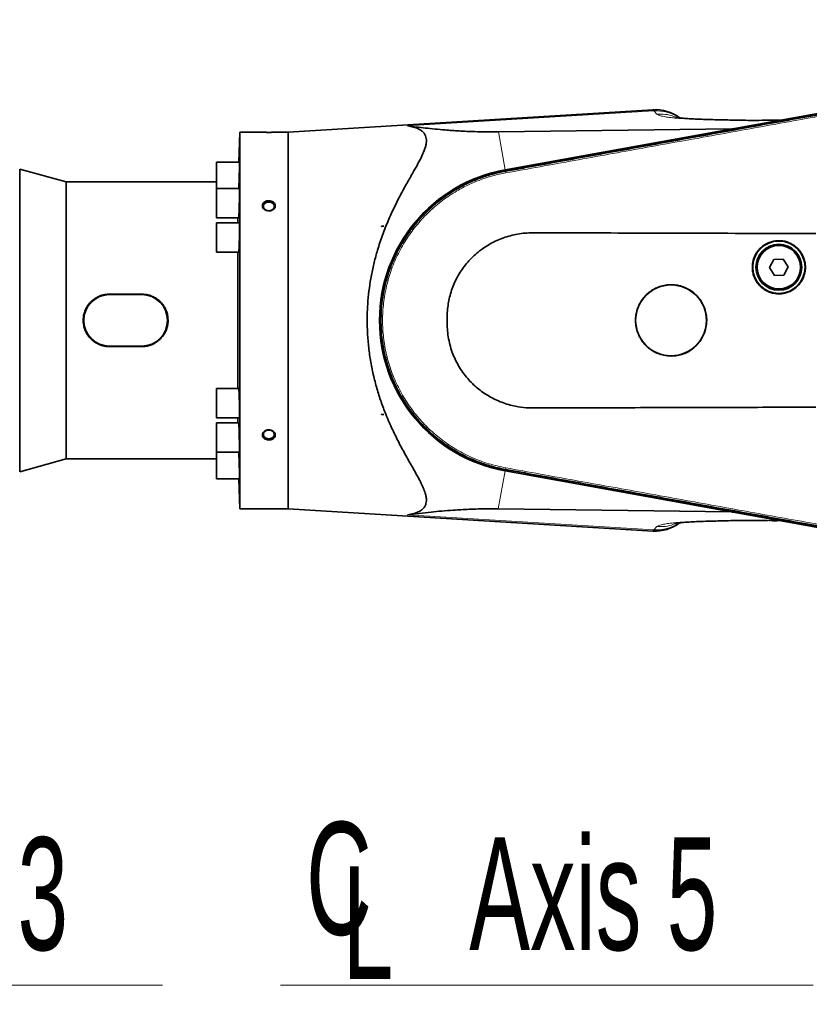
# Model space of a CAD drawing. Header units: millimetres. Extents: x 0 to 11920, y 0 to 8400.
# Tile 30 of 61: x 4012 to 4503, y 6635 to 7247. Entities that reach past the tile are written whole.
import ezdxf

# ---------------------------------------------------------------- set-up
doc = ezdxf.new("R2010")
doc.units = ezdxf.units.MM
doc.header["$LTSCALE"] = 20
doc.styles.add('SLDTEXTSTYLE0', font='TXT', dxfattribs={"width": 0.605})
doc.dimstyles.new('SLDDIMSTYLE0', dxfattribs={"dimtxt": 70, "dimasz": 70, "dimexe": 0, "dimexo": 0.0625, "dimgap": 17.5, "dimtad": 1, "dimdec": 1, "dimrnd": 1e-09, "dimzin": 12, "dimdsep": 46, "dimtxsty": 'SLDTEXTSTYLE0', "dimsah": 1, "dimcen": 0.09, "dimadec": 0, "dimazin": 3, "dimtfac": 1, "dimtofl": 0, "dimtmove": 0, "dimatfit": 3, "dimfxl": 1, "dimfrac": 2, "dimtolj": 1, "dimtzin": 12, "dimarcsym": 0})
doc.dimstyles.new('SLDDIMSTYLE2', dxfattribs={"dimtxt": 70, "dimasz": 70, "dimexe": 0, "dimexo": 0.0625, "dimgap": 17.5, "dimtad": 1, "dimdec": 0, "dimrnd": 1e-09, "dimzin": 12, "dimdsep": 46, "dimtxsty": 'SLDTEXTSTYLE0', "dimsah": 1, "dimcen": 0.09, "dimadec": 0, "dimazin": 3, "dimtfac": 1, "dimtofl": 0, "dimtmove": 0, "dimatfit": 3, "dimfxl": 1, "dimfrac": 2, "dimtolj": 1, "dimtzin": 12, "dimarcsym": 0})
doc.dimstyles.new('SLDDIMSTYLE3', dxfattribs={"dimtxt": 70, "dimasz": 70, "dimexe": 0, "dimexo": 0.0625, "dimgap": 17.5, "dimtad": 1, "dimdec": 1, "dimrnd": 1e-09, "dimzin": 12, "dimdsep": 46, "dimtxsty": 'SLDTEXTSTYLE0', "dimsah": 1, "dimcen": 0.09, "dimse1": 1, "dimsd1": 1, "dimadec": 0, "dimazin": 3, "dimtfac": 1, "dimtofl": 0, "dimtmove": 0, "dimatfit": 3, "dimfxl": 1, "dimfrac": 2, "dimtolj": 1, "dimtzin": 12, "dimarcsym": 0})

# ---------------------------------------------------------------- blocks, each defined once
blk = doc.blocks.new('_D_8')
at = {"color": 7, "linetype": 'Continuous', "lineweight": 0}
for p, q in [((3113.33, 6946.19), (3113.33, 7635.25)), ((4897.21, 7163.22), (4897.21, 7635.25)), ((3113.33, 7605.25), (4897.21, 7605.25))]:
    blk.add_line(p, q, dxfattribs=at)
at = {"color": 7, "linetype": 'Continuous', "lineweight": 18}
for centre, start, end in [((4005.76, 7658.97), 153.43495, 206.56505), ((4004.79, 7658.97), 333.43495, 26.56505)]:
    blk.add_arc(centre, 120.11, start, end, dxfattribs=at)
for points in [[(3113.33, 7605.25), (3183.33, 7595.25), (3183.33, 7615.25)], [(4897.21, 7605.25), (4827.21, 7615.25), (4827.21, 7595.25)]]:
    blk.add_solid(points, dxfattribs=at)
at = {"color": 7, "linetype": 'Continuous', "lineweight": 18, "insert": (3898.33, 7695.48), "char_height": 70, "attachment_point": 1, "style": 'SLDTEXTSTYLE0'}
blk.add_mtext('1784', dxfattribs=at)
blk = doc.blocks.new('_D_9')
at = {"color": 7, "linetype": 'Continuous', "lineweight": 0}
for p, q in [((3514.71, 6864.22), (3514.71, 7355.25)), ((4697.21, 7064.22), (4697.21, 7355.25)), ((3514.71, 7325.25), (4697.21, 7325.25))]:
    blk.add_line(p, q, dxfattribs=at)
at = {"color": 7, "linetype": 'Continuous', "lineweight": 18}
for points in [[(3514.71, 7325.25), (3584.71, 7315.25), (3584.71, 7335.25)], [(4697.21, 7325.25), (4627.21, 7335.25), (4627.21, 7315.25)]]:
    blk.add_solid(points, dxfattribs=at)
at = {"color": 7, "linetype": 'Continuous', "lineweight": 18, "insert": (3958.92, 7415.48), "char_height": 70, "attachment_point": 1, "style": 'SLDTEXTSTYLE0'}
blk.add_mtext('1182,5', dxfattribs=at)
blk = doc.blocks.new('_D_11')
at = {"color": 7, "linetype": 'Continuous', "lineweight": 0}
for p, q in [((3227.21, 7116.72), (3227.21, 7495.25)), ((4897.21, 7109.32), (4897.21, 7495.25)), ((3227.21, 7465.25), (4897.21, 7465.25))]:
    blk.add_line(p, q, dxfattribs=at)
at = {"color": 7, "linetype": 'Continuous', "lineweight": 18}
for points in [[(3227.21, 7465.25), (3297.21, 7455.25), (3297.21, 7475.25)], [(4897.21, 7465.25), (4827.21, 7475.25), (4827.21, 7455.25)]]:
    blk.add_solid(points, dxfattribs=at)
at = {"color": 7, "linetype": 'Continuous', "lineweight": 18, "insert": (3955.27, 7555.48), "char_height": 70, "attachment_point": 1, "style": 'SLDTEXTSTYLE0'}
blk.add_mtext('1670', dxfattribs=at)
blk = doc.blocks.new('SW_SYMBOL_MOD_CL')
at = {"color": 0, "linetype": 'Continuous', "lineweight": 0, "char_height": 15515, "attachment_point": 5, "style": 'SLDTEXTSTYLE0'}
for s, insert in [('C', (8000, 12000)), ('L', (12000, 6000))]:
    blk.add_mtext(s, dxfattribs=dict(at, insert=insert))
blk = doc.blocks.new('SW_NOTE_0_7')
at = {"color": 0, "linetype": 'Continuous', "lineweight": 0}
for p, q in [((0, 0), (331.11, 0)), ((331.11, 0), (0, 0)), ((0, 0), (331.11, 0)), ((331.11, 0), (0, 0)), ((0, 0), (331.11, 0)), ((331.11, 0), (0, 0))]:
    blk.add_line(p, q, dxfattribs=at)
at = {"color": 0, "linetype": 'Continuous', "lineweight": 0, "xscale": 0.004511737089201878, "yscale": 0.004511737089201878, "zscale": 0.004511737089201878}
blk.add_blockref('SW_SYMBOL_MOD_CL', (1.24, 11.7), dxfattribs=at)
at = {"color": 0, "linetype": 'Continuous', "lineweight": 0, "insert": (118.3, 91.82), "char_height": 70, "attachment_point": 1, "style": 'SLDTEXTSTYLE0'}
blk.add_mtext('Axis 3', dxfattribs=at)
blk = doc.blocks.new('SW_NOTE_0_8')
at = {"color": 0, "linetype": 'Continuous', "lineweight": 0}
for p, q in [((-331.11, 0), (0, 0)), ((0, 0), (-331.11, 0)), ((-331.11, 0), (0, 0)), ((0, 0), (-331.11, 0)), ((-331.11, 0), (0, 0)), ((0, 0), (-331.11, 0))]:
    blk.add_line(p, q, dxfattribs=at)
at = {"color": 0, "linetype": 'Continuous', "lineweight": 0, "xscale": 0.004511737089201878, "yscale": 0.004511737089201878, "zscale": 0.004511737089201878}
blk.add_blockref('SW_SYMBOL_MOD_CL', (-330.83, 11.7), dxfattribs=at)
at = {"color": 0, "linetype": 'Continuous', "lineweight": 0, "insert": (-213.77, 91.82), "char_height": 70, "attachment_point": 1, "style": 'SLDTEXTSTYLE0'}
blk.add_mtext('Axis 5', dxfattribs=at)
blk = doc.blocks.new('_D_15')
at = {"color": 7, "linetype": 'Continuous', "lineweight": 0}
for p, q in [((5047.21, 6302.89), (5047.21, 6622.6)), ((5047.21, 6592.6), (4644.22, 6592.6))]:
    blk.add_line(p, q, dxfattribs=at)
at = {"color": 7, "linetype": 'Continuous', "lineweight": 18}
for centre, start, end in [((4764.33, 6646.32), 153.43495, 206.56505), ((4763.36, 6646.32), 333.43495, 26.56505)]:
    blk.add_arc(centre, 120.11, start, end, dxfattribs=at)
blk.add_solid([(5047.21, 6592.6), (4977.21, 6602.6), (4977.21, 6582.6)], dxfattribs=at)
at = {"color": 7, "linetype": 'Continuous', "lineweight": 18, "insert": (4656.9, 6682.83), "char_height": 70, "attachment_point": 1, "style": 'SLDTEXTSTYLE0'}
blk.add_mtext('1934', dxfattribs=at)

msp = doc.modelspace()

# ---------------------------------------------------------------- linework, layer by layer
at = {"color": 7, "linetype": 'Continuous', "lineweight": 35}
for p, q in [((4570.14, 7199.97), (4314.12, 7153.71)), ((4314.13, 7153.6), (4569.97, 7199.85)), ((4405.9, 7191.08), (4179.21, 7177.22)), ((4478.67, 7184.52), (4482.92, 7184.66)), ((4484.63, 7184.6), (4482.92, 7184.66)), ((4149.13, 7177.22), (4148.48, 7158.57)), ((4160.21, 7177.22), (4149.13, 7177.22)), ((4149.13, 6943.22), (4149.13, 7177.22)), ((4179.21, 7177.22), (4174.21, 7177.22)), ((4179.21, 7177.22), (4179.21, 6943.22)), ((4309.86, 7177.3), (4455.02, 7179.25)), ((4148.96, 7158.57), (4134.63, 7158.57)), ((4134.63, 7158.57), (4134.63, 7142.2)), ((4041.21, 7146.22), (4012.37, 7154.22)), ((4012.37, 6966.22), (4012.37, 7154.22)), ((4314.27, 7152.86), (4314.28, 7152.86)), ((4134.63, 7146.22), (4041.21, 7146.22)), ((4041.21, 6974.22), (4041.21, 7146.22)), ((4148.96, 7142.2), (4134.63, 7142.2)), ((4134.63, 7142.2), (4134.63, 7123.9)), ((4134.63, 7123.9), (4148.42, 7123.9)), ((4148.81, 7120.87), (4134.63, 7120.87)), ((4134.63, 7120.87), (4134.63, 7102.57)), ((4148.04, 7120.87), (4148.04, 7123.9)), ((4237.26, 7118.55), (4237.26, 7118.72)), ((4238.62, 7118.72), (4237.26, 7118.55)), ((4237.35, 7118.72), (4237.26, 7118.55)), ((4237.26, 7118.72), (4237.35, 7118.72)), ((4237.35, 7118.72), (4238.62, 7118.72)), ((4134.63, 7102.57), (4148.49, 7102.57)), ((4148.04, 7017.87), (4148.04, 7102.57)), ((4481.18, 7098.13), (4478.44, 7093.04)), ((4486.95, 7098.31), (4481.18, 7098.13)), ((4489.98, 7093.4), (4486.95, 7098.31)), ((4478.44, 7093.04), (4481.48, 7088.13)), ((4487.25, 7088.31), (4489.98, 7093.4)), ((4481.48, 7088.13), (4487.25, 7088.31)), ((4088.21, 7076.51), (4068.21, 7076.51)), ((4088.21, 7076.22), (4068.21, 7076.22)), ((4068.21, 7044.22), (4088.21, 7044.22)), ((4068.21, 7043.94), (4088.21, 7043.94)), ((4148.49, 7017.87), (4134.63, 7017.87)), ((4134.63, 7017.87), (4134.63, 6999.57)), ((4134.63, 6999.57), (4148.81, 6999.57)), ((4148.04, 6996.54), (4148.04, 6999.57)), ((4237.26, 7001.89), (4238.62, 7001.72)), ((4237.26, 7001.72), (4237.26, 7001.89)), ((4237.26, 7001.89), (4237.35, 7001.72)), ((4237.35, 7001.72), (4237.26, 7001.72)), ((4237.35, 7001.72), (4238.62, 7001.72)), ((4148.42, 6996.54), (4134.63, 6996.54)), ((4134.63, 6996.54), (4134.63, 6978.24)), ((4012.37, 6966.22), (4041.21, 6974.22)), ((4041.21, 6974.22), (4134.63, 6974.22)), ((4134.63, 6978.24), (4148.96, 6978.24)), ((4134.63, 6978.24), (4134.63, 6961.87)), ((4314.28, 6967.58), (4314.27, 6967.58)), ((4134.63, 6961.87), (4148.96, 6961.87)), ((4148.48, 6961.87), (4149.13, 6943.22)), ((4314.11, 6966.74), (4569.77, 6920.5)), ((4569.97, 6920.59), (4314.13, 6966.84)), ((4149.13, 6943.22), (4179.21, 6943.22)), ((4179.21, 6943.22), (4405.9, 6929.36)), ((4454.87, 6941.2), (4309.84, 6943.15)), ((4478.28, 6935.87), (4478.69, 6935.86)), ((4484.53, 6935.84), (4482.92, 6935.78))]:
    msp.add_line(p, q, dxfattribs=at)
at = {"color": 8, "linetype": 'Continuous', "lineweight": 18}
for p, q in [((4406.47, 7190.3), (4253.46, 7181)), ((4408.39, 7188.38), (4406.47, 7190.3)), ((4455.02, 7179.25), (4484.63, 7184.6)), ((4309.86, 7177.3), (4314.12, 7153.71)), ((4314.27, 7152.86), (4314.13, 7153.6)), ((4314.45, 7151.84), (4314.28, 7152.86)), ((4068.21, 7076.51), (4068.21, 7076.22)), ((4088.21, 7076.51), (4088.21, 7076.22)), ((4068.21, 7043.94), (4068.21, 7044.22)), ((4088.21, 7043.94), (4088.21, 7044.22)), ((4314.27, 6967.58), (4314.13, 6966.84)), ((4314.45, 6968.6), (4314.28, 6967.58)), ((4309.84, 6943.15), (4314.11, 6966.74)), ((4406.47, 6930.14), (4253.46, 6939.44)), ((4484.53, 6935.84), (4454.87, 6941.2)), ((4406.47, 6930.14), (4408.39, 6932.06))]:
    msp.add_line(p, q, dxfattribs=at)
at = {"color": 7, "linetype": 'Continuous', "lineweight": 35, "flags": 128}
for points in [[(4167.21, 7128.37), (4168.32, 7128.51), (4169.3, 7128.94), (4170.06, 7129.59), (4170.51, 7130.4), (4170.6, 7131.29), (4170.33, 7132.15), (4169.72, 7132.89), (4168.83, 7133.44), (4167.77, 7133.73), (4166.65, 7133.73), (4165.6, 7133.44), (4164.71, 7132.89), (4164.1, 7132.15), (4163.83, 7131.29), (4163.92, 7130.4), (4164.37, 7129.59), (4165.13, 7128.94), (4166.11, 7128.51), (4167.21, 7128.37)], [(4167.21, 6986.68), (4168.32, 6986.82), (4169.3, 6987.25), (4170.06, 6987.9), (4170.51, 6988.71), (4170.6, 6989.6), (4170.33, 6990.46), (4169.72, 6991.2), (4168.83, 6991.75), (4167.77, 6992.04), (4166.65, 6992.04), (4165.6, 6991.75), (4164.71, 6991.2), (4164.1, 6990.46), (4163.83, 6989.6), (4163.92, 6988.71), (4164.37, 6987.9), (4165.13, 6987.25), (4166.11, 6986.82), (4167.21, 6986.68)]]:
    msp.add_lwpolyline(points, dxfattribs=at)
at = {"color": 7, "linetype": 'Continuous', "lineweight": 35}
for centre, radius in [((4484.21, 7093.22), 16.25), ((4484.21, 7093.22), 14.25), ((4484.21, 7093.22), 13.5), ((4417.21, 7060.22), 22)]:
    msp.add_circle(centre, radius, dxfattribs=at)
at = {"color": 8, "linetype": 'Continuous', "lineweight": 18}
msp.add_circle((4484.21, 7093.22), 13.85, dxfattribs=at)
at = {"color": 7, "linetype": 'Continuous', "lineweight": 35}
for centre, radius, start, end in [((4407.37, 7166.13), 25, 53.24506, 93.3864), ((4331.01, 7060.22), 95, 100.24369, 259.74928), ((4331.01, 7060.22), 94.9, 100.2472, 259.7528), ((4068.21, 7060.22), 16, 90, 270), ((4088.21, 7060.22), 16, 270, 90), ((4407.37, 6954.31), 25, 266.62755, 306.73991)]:
    msp.add_arc(centre, radius, start, end, dxfattribs=at)
at = {"color": 8, "linetype": 'Continuous', "lineweight": 18}
for centre, radius, start, end in [((4408.28, 7165.73), 24.65, 55.97174, 94.22761), ((4408.28, 6954.74), 24.67, 265.79075, 304.0398)]:
    msp.add_arc(centre, radius, start, end, dxfattribs=at)
at = {"color": 7, "linetype": 'Continuous', "lineweight": 35}
for centre, major_axis, ratio, start_param, end_param in [((4482.33, 7190.2), (-4.1, 5.06), 0.585928, 2.668582, 2.83025), ((4469.8, 7187.94), (15.85, 8.33), 0.155329, 3.437966, 3.599634), ((4469.63, 6932.51), (15.84, -8.33), 0.155513, 2.68342, 2.845177), ((4482.23, 6930.24), (4.1, 5.06), 0.586041, 0.311216, 0.472973)]:
    msp.add_ellipse(centre, major_axis=major_axis, ratio=ratio, start_param=start_param, end_param=end_param, dxfattribs=at)
for points, knots in [([(4314.28, 7152.86), (4317.57, 7153.46), (4324.14, 7154.65), (4334, 7156.43), (4347.14, 7158.81), (4363.57, 7161.77), (4389.86, 7166.52), (4422.73, 7172.45), (4462.16, 7179.58), (4495.03, 7185.51), (4521.32, 7190.26), (4537.75, 7193.23), (4550.81, 7195.59), (4560.5, 7197.34), (4566.9, 7198.5), (4570.11, 7199.08)], [0, 0, 0, 0, 0.038538, 0.077075, 0.115613, 0.192687, 0.269762, 0.423911, 0.57806, 0.732208, 0.809283, 0.886357, 0.924895, 0.962447, 1, 1, 1, 1]), ([(4478.67, 7184.59), (4477.71, 7184.57), (4474.16, 7184.49), (4468.54, 7184.47), (4461.99, 7184.5), (4456.3, 7184.61), (4450.98, 7184.75), (4445.8, 7184.86), (4440.84, 7184.99), (4436.35, 7185.13), (4432.19, 7185.3), (4428.35, 7185.5), (4425.29, 7185.72), (4422.95, 7185.94), (4421.26, 7186.14), (4420.23, 7186.29), (4419.7, 7186.37), (4419.64, 7186.37), (4419.61, 7186.37)], [0, 0, 0, 0, 0.035451, 0.132171, 0.221079, 0.302044, 0.375769, 0.458459, 0.531457, 0.600983, 0.670725, 0.740667, 0.811743, 0.860069, 0.907455, 0.949142, 0.976474, 1, 1, 1, 1]), ([(4160.21, 7177.22), (4160.23, 7177.22), (4160.29, 7177.22), (4160.95, 7177.18), (4162.36, 7177.11), (4164.33, 7177.05), (4166.65, 7177.02), (4169.08, 7177.03), (4171.31, 7177.08), (4173.03, 7177.16), (4174.05, 7177.21), (4174.16, 7177.22), (4174.21, 7177.22)], [0, 0, 0, 0, 0.052295, 0.15493, 0.258586, 0.364844, 0.474016, 0.585217, 0.696873, 0.80723, 0.914856, 1, 1, 1, 1]), ([(4253.46, 6939.44), (4254.86, 6939.67), (4257.09, 6940.03), (4259.69, 6940.96), (4261.56, 6941.93), (4263.1, 6943.15), (4264.26, 6944.62), (4264.97, 6946.33), (4265.24, 6948.28), (4265.06, 6950.49), (4264.42, 6953.14), (4263.25, 6956.23), (4261.54, 6959.82), (4259.48, 6963.68), (4256.62, 6968.75), (4252.92, 6975.22), (4248.44, 6983.39), (4244.02, 6992.25), (4240.14, 7001.1), (4236.93, 7009.66), (4234.32, 7017.87), (4232.09, 7026.47), (4230.32, 7035.35), (4229.09, 7044.37), (4228.39, 7053.57), (4228.27, 7062.95), (4228.71, 7071.96), (4229.64, 7080.42), (4230.93, 7088.37), (4232.64, 7096.2), (4234.9, 7104.55), (4237.78, 7113.21), (4241.32, 7122.15), (4245.22, 7130.67), (4249.33, 7138.73), (4253.49, 7146.23), (4257.07, 7152.47), (4259.97, 7157.63), (4262.17, 7161.85), (4263.7, 7165.3), (4264.63, 7168.07), (4265.11, 7170.27), (4265.22, 7172.31), (4264.95, 7174.15), (4264.28, 7175.75), (4263.24, 7177.14), (4261.83, 7178.33), (4259.8, 7179.45), (4257.07, 7180.42), (4254.66, 7180.81), (4253.46, 7181)], [0, 0, 0, 0, 0.022977, 0.036664, 0.050348, 0.064382, 0.078412, 0.092138, 0.105864, 0.120116, 0.134372, 0.152118, 0.169873, 0.188075, 0.206281, 0.23737, 0.268464, 0.300433, 0.332396, 0.357055, 0.38171, 0.407026, 0.432338, 0.457039, 0.481738, 0.507357, 0.532977, 0.554935, 0.576894, 0.599426, 0.62196, 0.65046, 0.678966, 0.708283, 0.737603, 0.766703, 0.795797, 0.815862, 0.835946, 0.855981, 0.868859, 0.881733, 0.894977, 0.908219, 0.921115, 0.934012, 0.947301, 0.960594, 0.980216, 1, 1, 1, 1]), ([(4253.46, 7181), (4257.09, 7180.56), (4262.55, 7179.88), (4270.48, 7179.07), (4277.33, 7178.46), (4283.89, 7177.98), (4290.13, 7177.64), (4295.59, 7177.42), (4300.87, 7177.29), (4305.85, 7177.26), (4308.52, 7177.28), (4309.86, 7177.3)], [0, 0, 0, 0, 0.2430467, 0.3650213, 0.4869789, 0.6418182, 0.7199882, 0.7981332, 0.898031, 0.9490266, 1, 1, 1, 1]), ([(4148.53, 7142.2), (4148.55, 7142.68), (4148.61, 7143.8), (4148.71, 7146.39), (4148.81, 7149.46), (4148.89, 7152.55), (4148.94, 7155.29), (4148.96, 7157.33), (4148.95, 7158.47), (4148.92, 7158.46), (4148.91, 7158.45)], [0, 0, 0, 0, 0.101077, 0.236488, 0.371911, 0.507295, 0.64261, 0.777857, 0.913059, 1, 1, 1, 1]), ([(4314.27, 6967.58), (4312.62, 6967.9), (4309.33, 6968.55), (4303.57, 6970.1), (4297.03, 6972.31), (4289.86, 6975.44), (4282.95, 6979.16), (4276.39, 6983.42), (4270.2, 6988.23), (4264.44, 6993.52), (4259.13, 6999.29), (4254.32, 7005.47), (4250.03, 7012.04), (4246.28, 7019), (4243.09, 7026.32), (4240.54, 7033.87), (4238.66, 7041.56), (4237.43, 7049.28), (4236.84, 7057.1), (4236.91, 7064.93), (4237.62, 7072.73), (4238.98, 7080.45), (4240.98, 7088.03), (4243.63, 7095.48), (4246.92, 7102.75), (4250.82, 7109.71), (4255.25, 7116.26), (4260.16, 7122.35), (4265.57, 7128.03), (4271.42, 7133.22), (4277.69, 7137.93), (4284.34, 7142.09), (4291.33, 7145.71), (4298.68, 7148.74), (4306.33, 7151.22), (4311.62, 7152.31), (4314.27, 7152.86)], [0, 0, 0, 0, 0.019195, 0.038449, 0.068213, 0.098184, 0.127948, 0.157918, 0.187678, 0.217645, 0.247404, 0.277371, 0.307232, 0.337093, 0.367821, 0.398549, 0.428314, 0.458285, 0.48805, 0.518021, 0.547776, 0.577737, 0.607595, 0.637453, 0.668178, 0.698902, 0.72867, 0.758644, 0.788402, 0.818367, 0.848126, 0.878091, 0.908127, 0.938162, 0.969083, 1, 1, 1, 1]), ([(4148.42, 7124.02), (4148.44, 7124.02), (4148.49, 7124.02), (4148.58, 7125.19), (4148.69, 7127.26), (4148.79, 7130.01), (4148.88, 7133.1), (4148.93, 7136.18), (4148.96, 7138.92), (4148.95, 7140.96), (4148.92, 7142.1), (4148.88, 7142.09), (4148.87, 7142.08)], [0, 0, 0, 0, 0.072038, 0.179431, 0.286882, 0.394352, 0.501799, 0.609195, 0.716535, 0.823833, 0.931121, 1, 1, 1, 1]), ([(4164.05, 7129.48), (4164.33, 7129.25), (4164.92, 7128.76), (4166.14, 7128.32), (4167.51, 7128.21), (4168.86, 7128.48), (4170.03, 7129.09), (4170.87, 7129.98), (4171.28, 7131.01), (4171.23, 7132.08), (4170.75, 7133.06), (4169.88, 7133.85), (4168.71, 7134.39), (4167.36, 7134.6), (4165.98, 7134.46), (4164.73, 7133.97), (4163.78, 7133.19), (4163.23, 7132.21), (4163.14, 7131.15), (4163.44, 7130.2), (4163.87, 7129.7), (4164.05, 7129.48)], [0, 0, 0, 0, 0.047445, 0.101225, 0.155754, 0.210712, 0.265569, 0.319819, 0.373182, 0.42578, 0.478107, 0.530781, 0.584236, 0.638543, 0.693419, 0.748367, 0.802852, 0.856501, 0.9093, 0.961644, 1, 1, 1, 1]), ([(4148.49, 7102.68), (4148.51, 7102.68), (4148.57, 7102.69), (4148.67, 7103.87), (4148.77, 7105.93), (4148.86, 7108.69), (4148.92, 7111.78), (4148.96, 7114.86), (4148.96, 7117.6), (4148.93, 7119.63), (4148.87, 7120.77), (4148.82, 7120.76), (4148.81, 7120.75)], [0, 0, 0, 0, 0.0722353, 0.1796769, 0.2871472, 0.3946032, 0.5020127, 0.609365, 0.7166712, 0.8239585, 0.9312606, 1, 1, 1, 1]), ([(4507.21, 7114.1), (4495.07, 7114.15), (4470.79, 7114.24), (4434.37, 7114.36), (4397.96, 7114.44), (4368.61, 7114.54), (4346.3, 7114.52), (4334.57, 7114.69), (4326.41, 7114.47), (4321.84, 7113.91), (4317.4, 7112.87), (4313.08, 7111.58), (4308.9, 7109.88), (4304.82, 7107.82), (4300.94, 7105.43), (4297.32, 7102.73), (4293.93, 7099.74), (4290.78, 7096.44), (4287.95, 7092.89), (4285.47, 7089.15), (4283.33, 7085.23), (4281.52, 7081.08), (4280.11, 7076.85), (4279.09, 7072.6), (4278.18, 7066.93), (4277.85, 7060.97), (4278.11, 7054.83), (4278.69, 7049.96), (4279.68, 7045.1), (4281.12, 7040.42), (4282.95, 7036), (4285.14, 7031.82), (4287.75, 7027.81), (4290.63, 7024.18), (4293.7, 7020.94), (4296.89, 7018.06), (4300.35, 7015.43), (4304.06, 7013.06), (4307.97, 7011), (4312.04, 7009.25), (4316.26, 7007.87), (4321.31, 7006.62), (4327.27, 7005.84), (4336.35, 7005.81), (4352.12, 7005.93), (4374.61, 7005.92), (4401.34, 7006), (4427.91, 7006.06), (4463.15, 7006.16), (4489.59, 7006.26), (4507.21, 7006.33)], [0, 0, 0, 0, 0.069614, 0.139243, 0.208857, 0.278474, 0.307818, 0.337168, 0.345984, 0.35485, 0.363671, 0.372251, 0.380893, 0.389722, 0.398615, 0.407196, 0.415837, 0.42467, 0.433571, 0.442035, 0.450561, 0.459289, 0.468088, 0.476206, 0.484376, 0.501027, 0.510288, 0.519606, 0.529131, 0.538744, 0.547674, 0.55668, 0.565925, 0.57525, 0.583439, 0.591682, 0.600092, 0.608557, 0.617063, 0.625625, 0.634132, 0.642694, 0.655593, 0.668673, 0.694979, 0.746437, 0.797914, 0.848418, 0.898931, 1, 1, 1, 1]), ([(4500.73, 7093.22), (4500.68, 7094.15), (4500.59, 7096), (4499.86, 7098.71), (4498.72, 7101.26), (4497.17, 7103.58), (4495.24, 7105.61), (4493.01, 7107.29), (4490.52, 7108.56), (4487.86, 7109.4), (4485.09, 7109.78), (4482.3, 7109.7), (4479.56, 7109.13), (4476.96, 7108.13), (4474.56, 7106.7), (4472.43, 7104.89), (4470.65, 7102.74), (4469.24, 7100.33), (4468.26, 7097.71), (4467.73, 7094.96), (4467.68, 7092.17), (4468.08, 7089.41), (4468.96, 7086.75), (4470.26, 7084.28), (4471.96, 7082.06), (4474, 7080.16), (4476.34, 7078.63), (4478.9, 7077.51), (4481.62, 7076.84), (4484.4, 7076.63), (4487.18, 7076.91), (4489.88, 7077.63), (4492.41, 7078.8), (4494.72, 7080.38), (4496.72, 7082.33), (4498.38, 7084.58), (4499.62, 7087.08), (4500.53, 7089.97), (4500.66, 7092.06), (4500.73, 7093.22)], [0, 0, 0, 0, 0.026853, 0.053705, 0.080558, 0.107411, 0.134261, 0.161111, 0.187958, 0.214804, 0.241646, 0.268488, 0.29533, 0.322171, 0.349015, 0.375859, 0.402706, 0.429553, 0.456403, 0.483253, 0.510103, 0.536954, 0.563804, 0.590655, 0.617506, 0.644356, 0.671205, 0.698054, 0.724901, 0.751747, 0.77859, 0.805432, 0.832274, 0.859115, 0.885958, 0.912802, 0.939649, 0.966497, 1, 1, 1, 1]), ([(4439.39, 7060.22), (4439.33, 7061.46), (4439.21, 7063.95), (4438.24, 7067.58), (4436.71, 7071), (4434.63, 7074.12), (4432.04, 7076.83), (4429.05, 7079.08), (4425.72, 7080.79), (4422.15, 7081.93), (4418.43, 7082.43), (4414.69, 7082.32), (4411.02, 7081.57), (4407.52, 7080.22), (4404.3, 7078.3), (4401.45, 7075.87), (4399.05, 7072.99), (4397.16, 7069.75), (4395.85, 7066.23), (4395.14, 7062.55), (4395.07, 7058.81), (4395.61, 7055.1), (4396.78, 7051.55), (4398.52, 7048.23), (4400.8, 7045.26), (4403.54, 7042.71), (4406.68, 7040.66), (4410.11, 7039.15), (4413.75, 7038.26), (4417.49, 7037.97), (4421.22, 7038.33), (4424.84, 7039.3), (4428.24, 7040.88), (4431.34, 7043), (4434.02, 7045.61), (4436.25, 7048.63), (4437.91, 7051.98), (4439.13, 7055.86), (4439.3, 7058.67), (4439.39, 7060.22)], [0, 0, 0, 0, 0.026838, 0.053677, 0.080515, 0.107353, 0.134192, 0.161031, 0.187873, 0.214714, 0.241564, 0.268414, 0.295275, 0.322136, 0.349005, 0.375873, 0.402737, 0.429601, 0.456447, 0.483292, 0.510117, 0.536942, 0.56376, 0.590577, 0.617408, 0.644238, 0.671091, 0.697943, 0.72481, 0.751677, 0.778544, 0.805411, 0.832269, 0.859126, 0.885973, 0.91282, 0.93966, 0.966501, 1, 1, 1, 1]), ([(4068.21, 7076.51), (4067.31, 7076.46), (4065.49, 7076.38), (4062.83, 7075.68), (4060.31, 7074.57), (4058.03, 7073.06), (4056, 7071.18), (4054.33, 7068.99), (4053.04, 7066.52), (4052.19, 7063.9), (4051.8, 7061.16), (4051.87, 7058.45), (4052.39, 7055.78), (4053.34, 7053.26), (4054.69, 7050.91), (4056.42, 7048.82), (4058.5, 7047.02), (4060.85, 7045.59), (4063.44, 7044.56), (4065.92, 7044.02), (4067.54, 7043.96), (4068.21, 7043.94)], [0, 0, 0, 0, 0.052563, 0.106663, 0.159224, 0.213282, 0.266348, 0.320943, 0.374135, 0.428918, 0.481241, 0.535126, 0.586709, 0.639769, 0.691724, 0.745131, 0.798063, 0.852509, 0.905756, 0.96058, 1, 1, 1, 1]), ([(4088.21, 7043.94), (4089.11, 7043.98), (4090.94, 7044.07), (4093.59, 7044.76), (4096.12, 7045.87), (4098.4, 7047.38), (4100.43, 7049.26), (4102.1, 7051.45), (4103.39, 7053.92), (4104.24, 7056.54), (4104.63, 7059.28), (4104.56, 7061.99), (4104.04, 7064.67), (4103.09, 7067.18), (4101.73, 7069.53), (4100.01, 7071.62), (4097.93, 7073.42), (4095.58, 7074.85), (4092.98, 7075.88), (4090.5, 7076.42), (4088.89, 7076.48), (4088.21, 7076.51)], [0, 0, 0, 0, 0.052563, 0.106663, 0.159224, 0.213282, 0.266348, 0.320943, 0.374135, 0.428918, 0.481241, 0.535126, 0.586709, 0.639769, 0.691724, 0.745131, 0.798063, 0.852509, 0.905756, 0.96058, 1, 1, 1, 1]), ([(4148.81, 6999.68), (4148.83, 6999.69), (4148.88, 6999.69), (4148.93, 7000.87), (4148.96, 7002.93), (4148.96, 7005.69), (4148.92, 7008.78), (4148.86, 7011.86), (4148.77, 7014.59), (4148.66, 7016.63), (4148.56, 7017.77), (4148.51, 7017.76), (4148.49, 7017.75)], [0, 0, 0, 0, 0.0724563, 0.1798599, 0.2872064, 0.3945091, 0.5017964, 0.6091017, 0.7164527, 0.8238609, 0.931316, 1, 1, 1, 1]), ([(4148.87, 6978.35), (4148.88, 6978.35), (4148.92, 6978.35), (4148.95, 6979.53), (4148.96, 6981.6), (4148.93, 6984.35), (4148.87, 6987.44), (4148.79, 6990.52), (4148.69, 6993.26), (4148.58, 6995.29), (4148.48, 6996.44), (4148.44, 6996.42), (4148.42, 6996.42)], [0, 0, 0, 0, 0.072303, 0.179662, 0.286972, 0.394259, 0.501557, 0.608895, 0.71629, 0.823736, 0.931206, 1, 1, 1, 1]), ([(4164.18, 6986.95), (4164.47, 6986.74), (4165.08, 6986.28), (4166.33, 6985.91), (4167.71, 6985.86), (4169.05, 6986.16), (4170.17, 6986.8), (4170.95, 6987.68), (4171.3, 6988.72), (4171.19, 6989.78), (4170.64, 6990.76), (4169.72, 6991.55), (4168.52, 6992.07), (4167.15, 6992.24), (4165.78, 6992.03), (4164.58, 6991.47), (4163.68, 6990.63), (4163.19, 6989.61), (4163.16, 6988.54), (4163.52, 6987.62), (4163.98, 6987.15), (4164.18, 6986.95)], [0, 0, 0, 0, 0.0474033, 0.1013116, 0.1559305, 0.2109079, 0.2657059, 0.3198369, 0.3730722, 0.4255938, 0.4779339, 0.5307011, 0.5842838, 0.6386969, 0.6936171, 0.7485301, 0.802911, 0.8564279, 0.9091283, 0.9614567, 1, 1, 1, 1]), ([(4148.91, 6961.98), (4148.93, 6961.98), (4148.95, 6961.98), (4148.96, 6963.16), (4148.94, 6965.22), (4148.89, 6967.98), (4148.81, 6971.07), (4148.71, 6974.13), (4148.61, 6976.68), (4148.55, 6977.78), (4148.53, 6978.24)], [0, 0, 0, 0, 0.090858, 0.226042, 0.361189, 0.496339, 0.631533, 0.766796, 0.902128, 1, 1, 1, 1]), ([(4570.11, 6921.36), (4566.82, 6921.96), (4560.25, 6923.15), (4547.11, 6925.52), (4524.11, 6929.68), (4491.25, 6935.61), (4451.83, 6942.73), (4418.97, 6948.66), (4392.69, 6953.41), (4372.98, 6956.97), (4356.55, 6959.94), (4343.41, 6962.31), (4333.62, 6964.08), (4323.91, 6965.84), (4317.49, 6967), (4314.28, 6967.58)], [0, 0, 0, 0, 0.038528, 0.077055, 0.15411, 0.308219, 0.462329, 0.616438, 0.693493, 0.770547, 0.847602, 0.886129, 0.924657, 0.962329, 1, 1, 1, 1]), ([(4309.84, 6943.15), (4307.66, 6943.16), (4303.25, 6943.19), (4297.31, 6943.07), (4291.74, 6942.88), (4286.59, 6942.61), (4280.87, 6942.25), (4274.68, 6941.76), (4267.66, 6941.09), (4260.55, 6940.32), (4255.82, 6939.73), (4253.46, 6939.44)], [0, 0, 0, 0, 0.083991, 0.169587, 0.253796, 0.33816, 0.422479, 0.552187, 0.68193, 0.84086, 1, 1, 1, 1]), ([(4419.54, 6934.04), (4419.58, 6934.05), (4419.67, 6934.05), (4420.63, 6934.21), (4422.15, 6934.41), (4424.39, 6934.65), (4427.59, 6934.91), (4431.86, 6935.16), (4437.31, 6935.38), (4443.1, 6935.54), (4448.91, 6935.66), (4454.43, 6935.8), (4459.95, 6935.92), (4465.63, 6935.97), (4471.22, 6935.97), (4475.21, 6935.92), (4477.23, 6935.89)], [0, 0, 0, 0, 0.03461, 0.067565, 0.109336, 0.164841, 0.233365, 0.31419, 0.408225, 0.514961, 0.593077, 0.67745, 0.768822, 0.842426, 0.920593, 1, 1, 1, 1]), ([(4482.92, 6935.78), (4482.07, 6935.76), (4480.83, 6935.73), (4479.64, 6935.82), (4479.26, 6935.85)], [0, 0, 0, 0, 0.681465, 1, 1, 1, 1])]:
    msp.add_open_spline(points, degree=3, knots=knots, dxfattribs=at)
at = {"color": 8, "linetype": 'Continuous', "lineweight": 18}
for points, knots in [([(4314.45, 7151.84), (4328.66, 7154.41), (4357.09, 7159.54), (4399.73, 7167.25), (4442.37, 7174.95), (4485.01, 7182.66), (4527.65, 7190.36), (4556.08, 7195.5), (4570.29, 7198.07)], [0, 0, 0, 0, 0.166667, 0.333333, 0.5, 0.666667, 0.833333, 1, 1, 1, 1]), ([(4406.47, 7190.3), (4406.24, 7190.58), (4405.88, 7191.04), (4405.89, 7191.02), (4405.9, 7191.01)], [0, 0, 0, 0, 0.610588, 1, 1, 1, 1]), ([(4408.39, 7188.38), (4410.15, 7188.38), (4413.67, 7188.39), (4417.54, 7187.57), (4419.4, 7186.61), (4419.7, 7186.45)], [0, 0, 0, 0, 0.455584, 0.911168, 1, 1, 1, 1]), ([(4482.92, 7184.66), (4480.55, 7184.61), (4475.75, 7184.49), (4468.76, 7184.43), (4462, 7184.45), (4455.53, 7184.55), (4449.37, 7184.72), (4443.3, 7184.84), (4437.91, 7184.98), (4433.35, 7185.12), (4429.33, 7185.28), (4425.53, 7185.48), (4421.95, 7185.71), (4418.77, 7185.99), (4416.07, 7186.3), (4413.78, 7186.64), (4411.51, 7187.07), (4409.45, 7187.64), (4408.74, 7188.13), (4408.39, 7188.38)], [0, 0, 0, 0, 0.0682552, 0.1383942, 0.2109718, 0.2809278, 0.3528166, 0.4247239, 0.4868278, 0.5385419, 0.58628, 0.6349234, 0.6858126, 0.7348145, 0.7795168, 0.8232529, 0.866275, 0.9338638, 1, 1, 1, 1]), ([(4314.45, 6968.6), (4310.91, 6969.37), (4303.83, 6970.9), (4293.67, 6974.73), (4284.03, 6979.61), (4275.02, 6985.59), (4266.77, 6992.56), (4259.38, 7000.45), (4252.94, 7009.13), (4247.56, 7018.5), (4243.3, 7028.44), (4240.21, 7038.79), (4238.34, 7049.44), (4237.72, 7060.23), (4238.35, 7071.02), (4240.22, 7081.66), (4243.31, 7092.02), (4247.57, 7101.95), (4252.95, 7111.32), (4259.39, 7120.01), (4266.78, 7127.89), (4275.04, 7134.87), (4283.29, 7140.34), (4291.26, 7144.53), (4298.76, 7147.67), (4306.49, 7150.19), (4311.8, 7151.29), (4314.45, 7151.84)], [0, 0, 0, 0, 0.041928, 0.083806, 0.125306, 0.166886, 0.208707, 0.250187, 0.291799, 0.3336, 0.375068, 0.416714, 0.458488, 0.499949, 0.541631, 0.583374, 0.624832, 0.66655, 0.708257, 0.749716, 0.791489, 0.833136, 0.874601, 0.905932, 0.937326, 0.968607, 1, 1, 1, 1]), ([(4570.29, 6922.37), (4556.08, 6924.94), (4527.65, 6930.08), (4485.01, 6937.78), (4442.37, 6945.49), (4399.73, 6953.19), (4357.09, 6960.9), (4328.66, 6966.03), (4314.45, 6968.6)], [0, 0, 0, 0, 0.166667, 0.333335, 0.500002, 0.666669, 0.833337, 1, 1, 1, 1]), ([(4408.39, 6932.06), (4408.6, 6932.23), (4409.03, 6932.56), (4410.25, 6933.02), (4411.71, 6933.4), (4413.31, 6933.72), (4414.92, 6933.98), (4416.74, 6934.22), (4418.76, 6934.44), (4421.02, 6934.65), (4423.5, 6934.83), (4426.14, 6935), (4428.85, 6935.14), (4431.63, 6935.25), (4434.55, 6935.36), (4438.5, 6935.48), (4444.13, 6935.61), (4451.12, 6935.77), (4458.58, 6935.95), (4466.4, 6936.01), (4474.53, 6935.97), (4480.16, 6935.84), (4482.92, 6935.78)], [0, 0, 0, 0, 0.044107, 0.088702, 0.134154, 0.166476, 0.199136, 0.232244, 0.265905, 0.300623, 0.336308, 0.373059, 0.407824, 0.441188, 0.476503, 0.513803, 0.58062, 0.669744, 0.751708, 0.837737, 0.920215, 1, 1, 1, 1]), ([(4419.91, 6934.09), (4419.54, 6933.9), (4417.61, 6932.9), (4413.68, 6932.05), (4410.15, 6932.06), (4408.39, 6932.06)], [0, 0, 0, 0, 0.106633, 0.553317, 1, 1, 1, 1]), ([(4405.91, 6929.43), (4405.9, 6929.42), (4405.87, 6929.39), (4406.24, 6929.85), (4406.47, 6930.14)], [0, 0, 0, 0, 0.367071, 1, 1, 1, 1])]:
    msp.add_open_spline(points, degree=3, knots=knots, dxfattribs=at)

# ---------------------------------------------------------------- block references
at = {"color": 7, "linetype": 'Continuous', "lineweight": 0}
for name, p in [('SW_NOTE_0_7', (3770, 6647.22)), ('SW_NOTE_0_8', (4505.56, 6647.22))]:
    msp.add_blockref(name, p, dxfattribs=at)

# ---------------------------------------------------------------- dimensions: what is measured, and where the dimension line sits
at = {"color": 7, "linetype": 'Continuous', "lineweight": 18}
for base, p1, p2, dimstyle, picture, middle in [((4897.21, 7605.25), (3113.33, 6942.19), (4897.21, 7159.22), 'SLDDIMSTYLE2', '_D_8', (4005.27, 7605.25)), ((3227.21, 6592.6), (5047.21, 6298.89), (3227.21, 6252.39), 'SLDDIMSTYLE3', '_D_15', (4763.84, 6592.6))]:
    dim = msp.add_linear_dim(base=base, p1=p1, p2=p2, text='(<>)', dimstyle=dimstyle, dxfattribs=at)
    dim.commit()
    dim.dimension.update_dxf_attribs({"geometry": picture, "text_midpoint": middle, "dimtype": 160})
for base, p1, p2, picture, middle in [((4897.21, 7465.25), (3227.21, 7112.72), (4897.21, 7105.32), '_D_11', (4062.21, 7465.25)), ((4697.21, 7325.25), (3514.71, 6860.22), (4697.21, 7060.22), '_D_9', (4105.96, 7325.25))]:
    dim = msp.add_linear_dim(base=base, p1=p1, p2=p2, dimstyle='SLDDIMSTYLE0', dxfattribs=at)
    dim.commit()
    dim.dimension.update_dxf_attribs({"geometry": picture, "text_midpoint": middle, "dimtype": 160})

doc.saveas('drawing.dxf')
